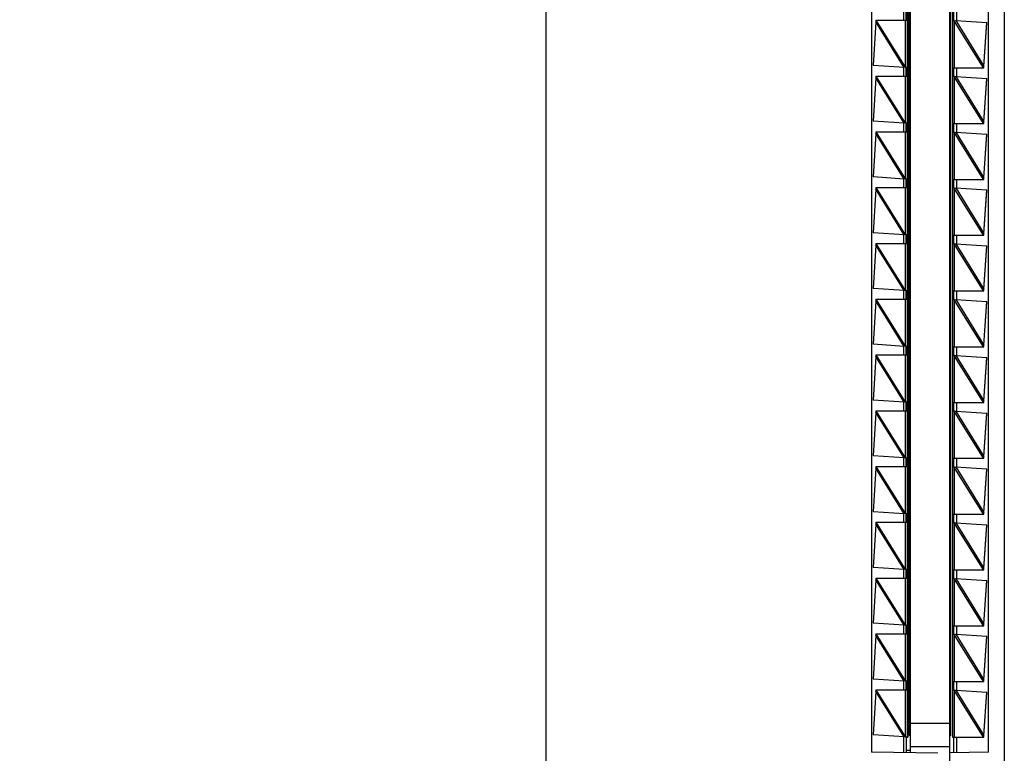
# Model space of a CAD drawing. Header units: inches. Extents: x 0 to 22, y 0 to 17.
# Tile 51 of 57: x 15.5 to 17.1, y 7.5 to 8.7. Entities that reach past the tile are written whole.
import ezdxf

# ---------------------------------------------------------------- set-up
doc = ezdxf.new("R2010")
doc.units = ezdxf.units.IN
doc.header["$LTSCALE"] = 1.21
doc.header["$MEASUREMENT"] = 0
doc.layers.get('0').update_dxf_attribs({"linetype": 'CONTINUOUS'})
doc.layers.add('DIMENSIONS', color=7, linetype='CONTINUOUS')
doc.styles.get("Standard").update_dxf_attribs({"font": 'txt', "width": 0.8})
doc.dimstyles.new('DIMSTYLE_1', dxfattribs={"dimtxt": 0.125, "dimasz": 0.18, "dimexe": 0.18, "dimexo": 0.0625, "dimgap": 0.09, "dimtad": 0, "dimtih": 1, "dimtoh": 1, "dimdec": 3, "dimzin": 4, "dimdsep": 46, "dimtxsty": 'STANDARD', "dimblk": '_FILLED', "dimblk1": '_FILLED', "dimblk2": '_FILLED', "dimcen": 0.09, "dimadec": 0, "dimazin": 0, "dimtp": 0.01, "dimtm": 0.01, "dimtfac": 1, "dimtdec": 3, "dimtofl": 0, "dimtmove": 0, "dimatfit": 3, "dimldrblk": '_FILLED', "dimfxl": 1, "dimtolj": 1, "dimtzin": 4, "dimarcsym": 0})

# ---------------------------------------------------------------- blocks, each defined once
blk = doc.blocks.new('*D0')
at = {"layer": 'DIMENSIONS', "color": 2, "linetype": 'CONTINUOUS'}
blk.add_line((16.3099, 11.6164), (15.925, 11.6164), dxfattribs=at)
at = {"layer": 'DIMENSIONS', "color": 2, "linetype": 'CONTINUOUS', "insert": (15.8625, 11.6789), "char_height": 0.125, "width": 1.425, "attachment_point": 3, "line_spacing_factor": 0.9}
blk.add_mtext('4.822{\\Ftxt.shx;\\W1.000000;\\H0.125000; }[122.48]', dxfattribs=at)
blk = doc.blocks.new('_FILLED')
at = {"color": 0, "linetype": 'BYBLOCK'}
blk.add_solid([(0, 0), (-1, 0.1736), (-1, -0.1736)], dxfattribs=at)
blk = doc.blocks.new('*D2')
at = {"layer": 'DIMENSIONS', "color": 2, "linetype": 'CONTINUOUS'}
blk.add_line((16.4975, 11.804), (16.4975, 12.1759), dxfattribs=at)
at = {"layer": 'DIMENSIONS', "color": 2, "linetype": 'CONTINUOUS', "insert": (16.435, 12.2384), "char_height": 0.125, "width": 1.225, "attachment_point": 1, "rotation": 90, "line_spacing_factor": 0.9}
blk.add_mtext('.502{\\Ftxt.shx;\\W1.000000;\\H0.125000; }[12.75]', dxfattribs=at)

msp = doc.modelspace()

# ---------------------------------------------------------------- linework, layer by layer
at = {"color": 7, "linetype": 'CONTINUOUS'}
for p, q in [((16.3625, 6.7996), (16.3625, 11.6111)), ((17.1425, 11.6111), (17.1425, 6.7996)), ((17.0495, 7.4259), (17.0495, 10.9849)), ((16.9165, 10.9337), (16.9165, 7.477)), ((16.9825, 7.4759), (16.9825, 10.9349)), ((17.1155, 7.477), (17.1155, 10.9337)), ((16.9782, 10.9084), (16.9782, 7.5024)), ((16.9805, 10.9059), (16.9805, 7.5059)), ((17.0515, 7.5049), (17.0515, 10.9049)), ((17.0545, 10.9084), (17.0545, 7.5024)), ((16.9706, 8.7381), (16.9706, 8.7234)), ((16.9755, 8.7243), (16.9755, 8.7375)), ((17.0565, 8.7224), (17.0565, 8.7374)), ((17.0614, 8.7226), (17.0614, 8.7374)), ((16.9237, 8.7205), (16.9193, 8.6465)), ((16.9236, 8.7234), (16.9775, 8.7234)), ((16.9236, 8.7234), (16.9238, 8.7213)), ((16.9244, 8.7234), (16.9237, 8.7205)), ((16.9237, 8.7208), (16.9237, 8.7205)), ((16.9721, 8.643), (16.9237, 8.7205)), ((16.9745, 8.6432), (16.9244, 8.7234)), ((16.9745, 8.6432), (16.9745, 8.7234)), ((16.9755, 8.7234), (16.9755, 8.7243)), ((16.9775, 8.6434), (16.9775, 8.7234)), ((17.0575, 8.7224), (17.0545, 8.7224)), ((17.1071, 8.6424), (17.0574, 8.7225)), ((17.0574, 8.7225), (17.0574, 8.6424)), ((17.0575, 8.7224), (17.0598, 8.7227)), ((17.0598, 8.7227), (17.1126, 8.7193)), ((17.0598, 8.7227), (17.1078, 8.6452)), ((17.1078, 8.6452), (17.1126, 8.7193)), ((17.1078, 8.6448), (17.1126, 8.7187)), ((16.9782, 8.6804), (16.9805, 8.6804)), ((16.9721, 8.643), (16.9193, 8.6465)), ((16.9706, 8.6431), (16.9706, 8.6284)), ((16.9744, 8.6434), (16.9721, 8.643)), ((16.9744, 8.6434), (16.9775, 8.6434)), ((16.9755, 8.6425), (16.9755, 8.6434)), ((16.9755, 8.6293), (16.9755, 8.6425)), ((16.9755, 8.6424), (16.9755, 8.6293)), ((16.9805, 8.6429), (16.9782, 8.6429)), ((17.0545, 8.6424), (17.1079, 8.6424)), ((17.0565, 8.6274), (17.0565, 8.6424)), ((17.0614, 8.6276), (17.0614, 8.6424)), ((17.1071, 8.6424), (17.1078, 8.6452)), ((17.1078, 8.6447), (17.1078, 8.6448)), ((17.1078, 8.6445), (17.1078, 8.6447)), ((17.1079, 8.6424), (17.1078, 8.6445)), ((16.9237, 8.6255), (16.9193, 8.5515)), ((16.9236, 8.6284), (16.9775, 8.6284)), ((16.9236, 8.6284), (16.9238, 8.6263)), ((16.9244, 8.6284), (16.9237, 8.6255)), ((16.9237, 8.6258), (16.9237, 8.6255)), ((16.9721, 8.548), (16.9237, 8.6255)), ((16.9745, 8.5482), (16.9244, 8.6284)), ((16.9745, 8.5482), (16.9745, 8.6284)), ((16.9755, 8.6284), (16.9755, 8.6293)), ((16.9775, 8.5484), (16.9775, 8.6284)), ((17.0575, 8.6274), (17.0545, 8.6274)), ((17.1071, 8.5474), (17.0574, 8.6275)), ((17.0574, 8.6275), (17.0574, 8.5474)), ((17.0575, 8.6274), (17.0598, 8.6277)), ((17.0598, 8.6277), (17.1126, 8.6243)), ((17.0598, 8.6277), (17.1078, 8.5502)), ((17.1078, 8.5502), (17.1126, 8.6243)), ((17.1078, 8.5498), (17.1126, 8.6237)), ((16.9721, 8.548), (16.9193, 8.5515)), ((16.9706, 8.5481), (16.9706, 8.5334)), ((16.9744, 8.5484), (16.9721, 8.548)), ((16.9744, 8.5484), (16.9775, 8.5484)), ((16.9755, 8.5475), (16.9755, 8.5484)), ((16.9755, 8.5343), (16.9755, 8.5475)), ((16.9755, 8.5474), (16.9755, 8.5343)), ((16.9755, 8.5334), (16.9755, 8.5343)), ((16.9805, 8.5494), (16.9782, 8.5494)), ((17.0545, 8.5474), (17.1079, 8.5474)), ((17.0565, 8.5324), (17.0565, 8.5474)), ((17.0614, 8.5326), (17.0614, 8.5474)), ((17.1071, 8.5474), (17.1078, 8.5502)), ((17.1078, 8.5497), (17.1078, 8.5498)), ((17.1078, 8.5495), (17.1078, 8.5497)), ((17.1079, 8.5474), (17.1078, 8.5495)), ((16.9237, 8.5305), (16.9193, 8.4565)), ((16.9236, 8.5334), (16.9775, 8.5334)), ((16.9236, 8.5334), (16.9238, 8.5313)), ((16.9244, 8.5334), (16.9237, 8.5305)), ((16.9237, 8.5308), (16.9237, 8.5305)), ((16.9721, 8.453), (16.9237, 8.5305)), ((16.9745, 8.4532), (16.9244, 8.5334)), ((16.9745, 8.4532), (16.9745, 8.5334)), ((16.9775, 8.4534), (16.9775, 8.5334)), ((17.0575, 8.5324), (17.0545, 8.5324)), ((17.1071, 8.4524), (17.0574, 8.5325)), ((17.0574, 8.5325), (17.0574, 8.4524)), ((17.0575, 8.5324), (17.0598, 8.5327)), ((17.0598, 8.5327), (17.1126, 8.5293)), ((17.0598, 8.5327), (17.1078, 8.4552)), ((17.1078, 8.4552), (17.1126, 8.5293)), ((17.1078, 8.4548), (17.1126, 8.5287)), ((16.9721, 8.453), (16.9193, 8.4565)), ((16.9706, 8.4531), (16.9706, 8.4384)), ((16.9744, 8.4534), (16.9721, 8.453)), ((16.9744, 8.4534), (16.9775, 8.4534)), ((16.9755, 8.4525), (16.9755, 8.4534)), ((16.9755, 8.4393), (16.9755, 8.4525)), ((16.9755, 8.4524), (16.9755, 8.4393)), ((16.9782, 8.4614), (16.9805, 8.4614)), ((17.0545, 8.4524), (17.1079, 8.4524)), ((17.0565, 8.4374), (17.0565, 8.4524)), ((17.0614, 8.4376), (17.0614, 8.4524)), ((17.1071, 8.4524), (17.1078, 8.4552)), ((17.1078, 8.4547), (17.1078, 8.4548)), ((17.1078, 8.4545), (17.1078, 8.4547)), ((17.1079, 8.4524), (17.1078, 8.4545)), ((16.9237, 8.4355), (16.9193, 8.3615)), ((16.9236, 8.4384), (16.9775, 8.4384)), ((16.9236, 8.4384), (16.9238, 8.4363)), ((16.9244, 8.4384), (16.9237, 8.4355)), ((16.9237, 8.4358), (16.9237, 8.4355)), ((16.9721, 8.358), (16.9237, 8.4355)), ((16.9745, 8.3582), (16.9244, 8.4384)), ((16.9745, 8.3582), (16.9745, 8.4384)), ((16.9755, 8.4384), (16.9755, 8.4393)), ((16.9775, 8.3584), (16.9775, 8.4384)), ((17.0575, 8.4374), (17.0545, 8.4374)), ((17.1071, 8.3574), (17.0574, 8.4375)), ((17.0574, 8.4375), (17.0574, 8.3574)), ((17.0575, 8.4374), (17.0598, 8.4377)), ((17.0598, 8.4377), (17.1126, 8.4343)), ((17.0598, 8.4377), (17.1078, 8.3602)), ((17.1078, 8.3602), (17.1126, 8.4343)), ((17.1078, 8.3598), (17.1126, 8.4337)), ((16.9805, 8.3679), (16.9782, 8.3679)), ((16.9721, 8.358), (16.9193, 8.3615)), ((16.9706, 8.3581), (16.9706, 8.3434)), ((16.9744, 8.3584), (16.9721, 8.358)), ((16.9744, 8.3584), (16.9775, 8.3584)), ((16.9755, 8.3575), (16.9755, 8.3584)), ((16.9755, 8.3443), (16.9755, 8.3575)), ((16.9755, 8.3574), (16.9755, 8.3443)), ((17.0545, 8.3574), (17.1079, 8.3574)), ((17.0565, 8.3424), (17.0565, 8.3574)), ((17.0614, 8.3426), (17.0614, 8.3574)), ((17.1071, 8.3574), (17.1078, 8.3602)), ((17.1078, 8.3597), (17.1078, 8.3598)), ((17.1078, 8.3595), (17.1078, 8.3597)), ((17.1079, 8.3574), (17.1078, 8.3595)), ((16.9237, 8.3405), (16.9193, 8.2665)), ((16.9236, 8.3434), (16.9775, 8.3434)), ((16.9236, 8.3434), (16.9238, 8.3413)), ((16.9244, 8.3434), (16.9237, 8.3405)), ((16.9237, 8.3408), (16.9237, 8.3405)), ((16.9721, 8.263), (16.9237, 8.3405)), ((16.9745, 8.2632), (16.9244, 8.3434)), ((16.9745, 8.2632), (16.9745, 8.3434)), ((16.9755, 8.3434), (16.9755, 8.3443)), ((16.9775, 8.2634), (16.9775, 8.3434)), ((17.0575, 8.3424), (17.0545, 8.3424)), ((17.1071, 8.2624), (17.0574, 8.3425)), ((17.0574, 8.3425), (17.0574, 8.2624)), ((17.0575, 8.3424), (17.0598, 8.3427)), ((17.0598, 8.3427), (17.1126, 8.3393)), ((17.0598, 8.3427), (17.1078, 8.2652)), ((17.1078, 8.2652), (17.1126, 8.3393)), ((17.1078, 8.2648), (17.1126, 8.3387)), ((16.9782, 8.3304), (16.9805, 8.3304)), ((16.9721, 8.263), (16.9193, 8.2665)), ((16.9782, 8.2804), (16.9805, 8.2804)), ((16.9706, 8.2631), (16.9706, 8.2484)), ((16.9744, 8.2634), (16.9721, 8.263)), ((16.9744, 8.2634), (16.9775, 8.2634)), ((16.9755, 8.2625), (16.9755, 8.2634)), ((16.9755, 8.2493), (16.9755, 8.2625)), ((16.9755, 8.2624), (16.9755, 8.2493)), ((16.9755, 8.2484), (16.9755, 8.2493)), ((17.0545, 8.2624), (17.1079, 8.2624)), ((17.0565, 8.2474), (17.0565, 8.2624)), ((17.0614, 8.2476), (17.0614, 8.2624)), ((17.1071, 8.2624), (17.1078, 8.2652)), ((17.1078, 8.2647), (17.1078, 8.2648)), ((17.1078, 8.2645), (17.1078, 8.2647)), ((17.1079, 8.2624), (17.1078, 8.2645)), ((16.9237, 8.2455), (16.9193, 8.1715)), ((16.9236, 8.2484), (16.9775, 8.2484)), ((16.9236, 8.2484), (16.9238, 8.2463)), ((16.9244, 8.2484), (16.9237, 8.2455)), ((16.9237, 8.2458), (16.9237, 8.2455)), ((16.9721, 8.168), (16.9237, 8.2455)), ((16.9745, 8.1682), (16.9244, 8.2484)), ((16.9745, 8.1682), (16.9745, 8.2484)), ((16.9775, 8.1684), (16.9775, 8.2484)), ((16.9805, 8.2429), (16.9782, 8.2429)), ((17.0575, 8.2474), (17.0545, 8.2474)), ((17.1071, 8.1674), (17.0574, 8.2475)), ((17.0574, 8.2475), (17.0574, 8.1674)), ((17.0575, 8.2474), (17.0598, 8.2477)), ((17.0598, 8.2477), (17.1126, 8.2443)), ((17.0598, 8.2477), (17.1078, 8.1702)), ((17.1078, 8.1702), (17.1126, 8.2443)), ((17.1078, 8.1698), (17.1126, 8.2437)), ((16.9721, 8.168), (16.9193, 8.1715)), ((16.9706, 8.1681), (16.9706, 8.1534)), ((16.9744, 8.1684), (16.9721, 8.168)), ((16.9744, 8.1684), (16.9775, 8.1684)), ((16.9755, 8.1675), (16.9755, 8.1684)), ((16.9755, 8.1543), (16.9755, 8.1675)), ((16.9755, 8.1674), (16.9755, 8.1543)), ((17.0545, 8.1674), (17.1079, 8.1674)), ((17.0565, 8.1524), (17.0565, 8.1674)), ((17.0614, 8.1526), (17.0614, 8.1674)), ((17.1071, 8.1674), (17.1078, 8.1702)), ((17.1078, 8.1697), (17.1078, 8.1698)), ((17.1078, 8.1695), (17.1078, 8.1697)), ((17.1079, 8.1674), (17.1078, 8.1695)), ((16.9237, 8.1505), (16.9193, 8.0765)), ((16.9236, 8.1534), (16.9775, 8.1534)), ((16.9236, 8.1534), (16.9238, 8.1513)), ((16.9244, 8.1534), (16.9237, 8.1505)), ((16.9237, 8.1508), (16.9237, 8.1505)), ((16.9721, 8.073), (16.9237, 8.1505)), ((16.9745, 8.0732), (16.9244, 8.1534)), ((16.9745, 8.0732), (16.9745, 8.1534)), ((16.9755, 8.1534), (16.9755, 8.1543)), ((16.9775, 8.0734), (16.9775, 8.1534)), ((16.9805, 8.1494), (16.9782, 8.1494)), ((17.0575, 8.1524), (17.0545, 8.1524)), ((17.1071, 8.0724), (17.0574, 8.1525)), ((17.0574, 8.1525), (17.0574, 8.0724)), ((17.0575, 8.1524), (17.0598, 8.1527)), ((17.0598, 8.1527), (17.1126, 8.1493)), ((17.0598, 8.1527), (17.1078, 8.0752)), ((17.1078, 8.0752), (17.1126, 8.1493)), ((17.1078, 8.0748), (17.1126, 8.1487)), ((16.9721, 8.073), (16.9193, 8.0765)), ((16.9706, 8.0731), (16.9706, 8.0584)), ((16.9744, 8.0734), (16.9721, 8.073)), ((16.9744, 8.0734), (16.9775, 8.0734)), ((16.9755, 8.0725), (16.9755, 8.0734)), ((16.9755, 8.0593), (16.9755, 8.0725)), ((16.9755, 8.0724), (16.9755, 8.0593)), ((17.0545, 8.0724), (17.1079, 8.0724)), ((17.0565, 8.0574), (17.0565, 8.0724)), ((17.0614, 8.0576), (17.0614, 8.0724)), ((17.1071, 8.0724), (17.1078, 8.0752)), ((17.1078, 8.0747), (17.1078, 8.0748)), ((17.1078, 8.0745), (17.1078, 8.0747)), ((17.1079, 8.0724), (17.1078, 8.0745)), ((16.9237, 8.0555), (16.9193, 7.9815)), ((16.9236, 8.0584), (16.9775, 8.0584)), ((16.9236, 8.0584), (16.9238, 8.0563)), ((16.9244, 8.0584), (16.9237, 8.0555)), ((16.9237, 8.0558), (16.9237, 8.0555)), ((16.9721, 7.978), (16.9237, 8.0555)), ((16.9745, 7.9782), (16.9244, 8.0584)), ((16.9745, 7.9782), (16.9745, 8.0584)), ((16.9755, 8.0584), (16.9755, 8.0593)), ((16.9775, 7.9784), (16.9775, 8.0584)), ((16.9782, 8.0614), (16.9805, 8.0614)), ((17.0575, 8.0574), (17.0545, 8.0574)), ((17.1071, 7.9774), (17.0574, 8.0575)), ((17.0574, 8.0575), (17.0574, 7.9774)), ((17.0575, 8.0574), (17.0598, 8.0577)), ((17.0598, 8.0577), (17.1126, 8.0543)), ((17.0598, 8.0577), (17.1078, 7.9802)), ((17.1078, 7.9802), (17.1126, 8.0543)), ((17.1078, 7.9798), (17.1126, 8.0537)), ((16.9721, 7.978), (16.9193, 7.9815)), ((16.9706, 7.9781), (16.9706, 7.9634)), ((16.9744, 7.9784), (16.9721, 7.978)), ((16.9744, 7.9784), (16.9775, 7.9784)), ((16.9755, 7.9775), (16.9755, 7.9784)), ((16.9755, 7.9643), (16.9755, 7.9775)), ((16.9755, 7.9774), (16.9755, 7.9643)), ((16.9755, 7.9634), (16.9755, 7.9643)), ((16.9805, 7.9679), (16.9782, 7.9679)), ((17.0545, 7.9774), (17.1079, 7.9774)), ((17.0565, 7.9624), (17.0565, 7.9774)), ((17.0614, 7.9626), (17.0614, 7.9774)), ((17.1071, 7.9774), (17.1078, 7.9802)), ((17.1078, 7.9797), (17.1078, 7.9798)), ((17.1078, 7.9795), (17.1078, 7.9797)), ((17.1079, 7.9774), (17.1078, 7.9795)), ((16.9237, 7.9605), (16.9193, 7.8865)), ((16.9236, 7.9634), (16.9775, 7.9634)), ((16.9236, 7.9634), (16.9238, 7.9613)), ((16.9244, 7.9634), (16.9237, 7.9605)), ((16.9237, 7.9608), (16.9237, 7.9605)), ((16.9721, 7.883), (16.9237, 7.9605)), ((16.9745, 7.8832), (16.9244, 7.9634)), ((16.9745, 7.8832), (16.9745, 7.9634)), ((16.9775, 7.8834), (16.9775, 7.9634)), ((17.0575, 7.9624), (17.0545, 7.9624)), ((17.1071, 7.8824), (17.0574, 7.9625)), ((17.0574, 7.9625), (17.0574, 7.8824)), ((17.0575, 7.9624), (17.0598, 7.9627)), ((17.0598, 7.9627), (17.1126, 7.9593)), ((17.0598, 7.9627), (17.1078, 7.8852)), ((17.1078, 7.8852), (17.1126, 7.9593)), ((17.1078, 7.8848), (17.1126, 7.9587)), ((16.9782, 7.9304), (16.9805, 7.9304)), ((16.9721, 7.883), (16.9193, 7.8865)), ((16.9706, 7.8831), (16.9706, 7.8684)), ((16.9744, 7.8834), (16.9721, 7.883)), ((16.9744, 7.8834), (16.9775, 7.8834)), ((16.9755, 7.8825), (16.9755, 7.8834)), ((16.9755, 7.8693), (16.9755, 7.8825)), ((16.9755, 7.8824), (16.9755, 7.8693)), ((16.9782, 7.8804), (16.9805, 7.8804)), ((17.0545, 7.8824), (17.1079, 7.8824)), ((17.0565, 7.8674), (17.0565, 7.8824)), ((17.0614, 7.8676), (17.0614, 7.8824)), ((17.1071, 7.8824), (17.1078, 7.8852)), ((17.1078, 7.8847), (17.1078, 7.8848)), ((17.1078, 7.8845), (17.1078, 7.8847)), ((17.1079, 7.8824), (17.1078, 7.8845)), ((16.9237, 7.8655), (16.9193, 7.7915)), ((16.9236, 7.8684), (16.9775, 7.8684)), ((16.9236, 7.8684), (16.9238, 7.8663)), ((16.9244, 7.8684), (16.9237, 7.8655)), ((16.9237, 7.8658), (16.9237, 7.8655)), ((16.9721, 7.788), (16.9237, 7.8655)), ((16.9745, 7.7882), (16.9244, 7.8684)), ((16.9745, 7.7882), (16.9745, 7.8684)), ((16.9755, 7.8684), (16.9755, 7.8693)), ((16.9775, 7.7884), (16.9775, 7.8684)), ((17.0575, 7.8674), (17.0545, 7.8674)), ((17.1071, 7.7874), (17.0574, 7.8675)), ((17.0574, 7.8675), (17.0574, 7.7874)), ((17.0575, 7.8674), (17.0598, 7.8677)), ((17.0598, 7.8677), (17.1126, 7.8643)), ((17.0598, 7.8677), (17.1078, 7.7902)), ((17.1078, 7.7902), (17.1126, 7.8643)), ((17.1078, 7.7898), (17.1126, 7.8637)), ((16.9805, 7.8429), (16.9782, 7.8429)), ((16.9721, 7.788), (16.9193, 7.7915)), ((16.9706, 7.7881), (16.9706, 7.7734)), ((16.9744, 7.7884), (16.9721, 7.788)), ((16.9744, 7.7884), (16.9775, 7.7884)), ((16.9755, 7.7875), (16.9755, 7.7884)), ((16.9755, 7.7743), (16.9755, 7.7875)), ((16.9755, 7.7874), (16.9755, 7.7743)), ((17.0545, 7.7874), (17.1079, 7.7874)), ((17.0565, 7.7724), (17.0565, 7.7874)), ((17.0614, 7.7726), (17.0614, 7.7874)), ((17.1071, 7.7874), (17.1078, 7.7902)), ((17.1078, 7.7897), (17.1078, 7.7898)), ((17.1078, 7.7895), (17.1078, 7.7897)), ((17.1079, 7.7874), (17.1078, 7.7895)), ((16.9237, 7.7705), (16.9193, 7.6965)), ((16.9236, 7.7734), (16.9775, 7.7734)), ((16.9236, 7.7734), (16.9238, 7.7713)), ((16.9244, 7.7734), (16.9237, 7.7705)), ((16.9237, 7.7708), (16.9237, 7.7705)), ((16.9721, 7.693), (16.9237, 7.7705)), ((16.9745, 7.6932), (16.9244, 7.7734)), ((16.9745, 7.6932), (16.9745, 7.7734)), ((16.9755, 7.7734), (16.9755, 7.7743)), ((16.9775, 7.6934), (16.9775, 7.7734)), ((17.0575, 7.7724), (17.0545, 7.7724)), ((17.1071, 7.6924), (17.0574, 7.7725)), ((17.0574, 7.7725), (17.0574, 7.6924)), ((17.0575, 7.7724), (17.0598, 7.7727)), ((17.0598, 7.7727), (17.1126, 7.7693)), ((17.0598, 7.7727), (17.1078, 7.6952)), ((17.1078, 7.6952), (17.1126, 7.7693)), ((17.1078, 7.6948), (17.1126, 7.7687)), ((16.9805, 7.7494), (16.9782, 7.7494)), ((16.9721, 7.693), (16.9193, 7.6965)), ((16.9706, 7.6931), (16.9706, 7.6784)), ((16.9744, 7.6934), (16.9721, 7.693)), ((16.9744, 7.6934), (16.9775, 7.6934)), ((16.9755, 7.6925), (16.9755, 7.6934)), ((16.9755, 7.6793), (16.9755, 7.6925)), ((16.9755, 7.6924), (16.9755, 7.6793)), ((16.9755, 7.6784), (16.9755, 7.6793)), ((17.0545, 7.6924), (17.1079, 7.6924)), ((17.0565, 7.6774), (17.0565, 7.6924)), ((17.0614, 7.6776), (17.0614, 7.6924)), ((17.1071, 7.6924), (17.1078, 7.6952)), ((17.1078, 7.6947), (17.1078, 7.6948)), ((17.1078, 7.6945), (17.1078, 7.6947)), ((17.1079, 7.6924), (17.1078, 7.6945)), ((16.9237, 7.6755), (16.9193, 7.6015)), ((16.9236, 7.6784), (16.9775, 7.6784)), ((16.9236, 7.6784), (16.9238, 7.6763)), ((16.9244, 7.6784), (16.9237, 7.6755)), ((16.9237, 7.6758), (16.9237, 7.6755)), ((16.9721, 7.598), (16.9237, 7.6755)), ((16.9745, 7.5982), (16.9244, 7.6784)), ((16.9745, 7.5982), (16.9745, 7.6784)), ((16.9775, 7.5984), (16.9775, 7.6784)), ((17.0575, 7.6774), (17.0545, 7.6774)), ((17.1071, 7.5974), (17.0574, 7.6775)), ((17.0574, 7.6775), (17.0574, 7.5974)), ((17.0575, 7.6774), (17.0598, 7.6777)), ((17.0598, 7.6777), (17.1126, 7.6743)), ((17.0598, 7.6777), (17.1078, 7.6002)), ((17.1078, 7.6002), (17.1126, 7.6743)), ((17.1078, 7.5998), (17.1126, 7.6737)), ((16.9782, 7.6614), (16.9805, 7.6614)), ((16.9721, 7.598), (16.9193, 7.6015)), ((16.9706, 7.5981), (16.9706, 7.5834)), ((16.9744, 7.5984), (16.9721, 7.598)), ((16.9744, 7.5984), (16.9775, 7.5984)), ((16.9755, 7.5975), (16.9755, 7.5984)), ((16.9755, 7.5843), (16.9755, 7.5975)), ((16.9755, 7.5974), (16.9755, 7.5843)), ((17.0545, 7.5974), (17.1079, 7.5974)), ((17.0565, 7.5824), (17.0565, 7.5974)), ((17.0614, 7.5826), (17.0614, 7.5974)), ((17.1071, 7.5974), (17.1078, 7.6002)), ((17.1078, 7.5997), (17.1078, 7.5998)), ((17.1078, 7.5995), (17.1078, 7.5997)), ((17.1079, 7.5974), (17.1078, 7.5995)), ((16.9237, 7.5805), (16.9193, 7.5065)), ((16.9236, 7.5834), (16.9775, 7.5834)), ((16.9236, 7.5834), (16.9238, 7.5813)), ((16.9244, 7.5834), (16.9237, 7.5805)), ((16.9237, 7.5808), (16.9237, 7.5805)), ((16.9721, 7.503), (16.9237, 7.5805)), ((16.9745, 7.5032), (16.9244, 7.5834)), ((16.9745, 7.5032), (16.9745, 7.5834)), ((16.9755, 7.5834), (16.9755, 7.5843)), ((16.9775, 7.5034), (16.9775, 7.5834)), ((17.0575, 7.5824), (17.0545, 7.5824)), ((17.1071, 7.5024), (17.0574, 7.5825)), ((17.0574, 7.5825), (17.0574, 7.5024)), ((17.0575, 7.5824), (17.0598, 7.5827)), ((17.0598, 7.5827), (17.1126, 7.5793)), ((17.0598, 7.5827), (17.1078, 7.5052)), ((17.1078, 7.5052), (17.1126, 7.5793)), ((17.1078, 7.5048), (17.1126, 7.5787)), ((16.9805, 7.5679), (16.9782, 7.5679)), ((16.9782, 7.5304), (16.9805, 7.5304)), ((17.0495, 7.5259), (16.9825, 7.5259)), ((16.9721, 7.503), (16.9193, 7.5065)), ((16.9706, 7.5031), (16.9706, 7.4761)), ((16.9744, 7.5034), (16.9721, 7.503)), ((16.9744, 7.5034), (16.9775, 7.5034)), ((16.9755, 7.5025), (16.9755, 7.5034)), ((16.9755, 7.5024), (16.9782, 7.5024)), ((16.9755, 7.5024), (16.9755, 7.476)), ((16.9775, 7.5024), (16.9775, 7.5034)), ((16.9805, 7.5059), (16.9825, 7.5059)), ((17.0515, 7.5049), (17.0495, 7.5049)), ((17.0545, 7.5024), (17.1079, 7.5024)), ((17.0565, 7.476), (17.0565, 7.5024)), ((17.0614, 7.4761), (17.0614, 7.5024)), ((17.1071, 7.5024), (17.1078, 7.5052)), ((17.1078, 7.5047), (17.1078, 7.5048)), ((17.1078, 7.5045), (17.1078, 7.5047)), ((17.1079, 7.5024), (17.1078, 7.5045)), ((16.9755, 7.4804), (16.9825, 7.4804)), ((17.0495, 7.4859), (16.9825, 7.4859)), ((17.0296, 7.4751), (16.9165, 7.477)), ((17.1155, 7.477), (17.0495, 7.4759))]:
    msp.add_line(p, q, dxfattribs=at)
for points in [[(16.9238, 8.7213), (16.9238, 8.7211), (16.9237, 8.7208)], [(16.9238, 8.6263), (16.9238, 8.6261), (16.9237, 8.6258)], [(16.9238, 8.5313), (16.9238, 8.5311), (16.9237, 8.5308)], [(16.9238, 8.4363), (16.9238, 8.4361), (16.9237, 8.4358)], [(16.9238, 8.3413), (16.9238, 8.3411), (16.9237, 8.3408)], [(16.9238, 8.2463), (16.9238, 8.2461), (16.9237, 8.2458)], [(16.9238, 8.1513), (16.9238, 8.1511), (16.9237, 8.1508)], [(16.9238, 8.0563), (16.9238, 8.0561), (16.9237, 8.0558)], [(16.9238, 7.9613), (16.9238, 7.9611), (16.9237, 7.9608)], [(16.9238, 7.8663), (16.9238, 7.8661), (16.9237, 7.8658)], [(16.9238, 7.7713), (16.9238, 7.7711), (16.9237, 7.7708)], [(16.9238, 7.6763), (16.9238, 7.6761), (16.9237, 7.6758)], [(16.9238, 7.5813), (16.9238, 7.5811), (16.9237, 7.5808)]]:
    msp.add_lwpolyline(points, dxfattribs=at)
for points, knots in [([(16.9775, 8.7234), (16.9775, 8.7234), (16.9775, 8.7234), (16.9775, 8.7234), (16.9775, 8.7234), (16.9775, 8.7234), (16.9775, 8.7234), (16.9775, 8.7234), (16.9775, 8.7235), (16.9775, 8.7235), (16.9775, 8.7236), (16.9775, 8.7237), (16.9775, 8.7238), (16.9775, 8.724), (16.9775, 8.7241), (16.9775, 8.7243), (16.9775, 8.7244), (16.9775, 8.7247), (16.9775, 8.7251), (16.9775, 8.7256), (16.9776, 8.7261), (16.9776, 8.7267), (16.9776, 8.7274), (16.9776, 8.728), (16.9776, 8.7287), (16.9776, 8.7297), (16.9776, 8.7309), (16.9776, 8.7321), (16.9776, 8.733), (16.9776, 8.7337), (16.9776, 8.7344), (16.9776, 8.735), (16.9776, 8.7356), (16.9775, 8.7362), (16.9775, 8.7367), (16.9775, 8.737), (16.9775, 8.7373), (16.9775, 8.7375), (16.9775, 8.7376), (16.9775, 8.7378), (16.9775, 8.7379), (16.9775, 8.738), (16.9775, 8.7381), (16.9775, 8.7382), (16.9775, 8.7383), (16.9775, 8.7383), (16.9775, 8.7384), (16.9775, 8.7384), (16.9775, 8.7384), (16.9775, 8.7384), (16.9775, 8.7384), (16.9775, 8.7384), (16.9775, 8.7384)], [0, 0, 0, 0, 0.000262, 0.000478, 0.000762, 0.001117, 0.001544, 0.002618, 0.005649, 0.009863, 0.015252, 0.021806, 0.029509, 0.038344, 0.04829, 0.059322, 0.071416, 0.084541, 0.113757, 0.146691, 0.183026, 0.222412, 0.26447, 0.308796, 0.354963, 0.402526, 0.5, 0.597474, 0.645037, 0.691204, 0.73553, 0.777588, 0.816974, 0.853309, 0.886243, 0.915459, 0.928584, 0.940678, 0.95171, 0.961656, 0.970491, 0.978194, 0.984748, 0.990137, 0.994351, 0.997382, 0.998456, 0.998883, 0.999238, 0.999522, 0.999738, 1, 1, 1, 1]), ([(16.9775, 8.6284), (16.9775, 8.6284), (16.9775, 8.6284), (16.9775, 8.6284), (16.9775, 8.6284), (16.9775, 8.6284), (16.9775, 8.6284), (16.9775, 8.6284), (16.9775, 8.6285), (16.9775, 8.6285), (16.9775, 8.6286), (16.9775, 8.6287), (16.9775, 8.6288), (16.9775, 8.629), (16.9775, 8.6291), (16.9775, 8.6293), (16.9775, 8.6294), (16.9775, 8.6297), (16.9775, 8.6301), (16.9775, 8.6306), (16.9776, 8.6311), (16.9776, 8.6317), (16.9776, 8.6324), (16.9776, 8.633), (16.9776, 8.6337), (16.9776, 8.6347), (16.9776, 8.6359), (16.9776, 8.6371), (16.9776, 8.638), (16.9776, 8.6387), (16.9776, 8.6394), (16.9776, 8.64), (16.9776, 8.6406), (16.9775, 8.6412), (16.9775, 8.6417), (16.9775, 8.642), (16.9775, 8.6423), (16.9775, 8.6425), (16.9775, 8.6426), (16.9775, 8.6428), (16.9775, 8.6429), (16.9775, 8.643), (16.9775, 8.6431), (16.9775, 8.6432), (16.9775, 8.6433), (16.9775, 8.6433), (16.9775, 8.6434), (16.9775, 8.6434), (16.9775, 8.6434), (16.9775, 8.6434), (16.9775, 8.6434), (16.9775, 8.6434), (16.9775, 8.6434)], [0, 0, 0, 0, 0.000262, 0.000478, 0.000762, 0.001117, 0.001544, 0.002618, 0.005649, 0.009863, 0.015252, 0.021806, 0.029509, 0.038344, 0.04829, 0.059322, 0.071416, 0.084541, 0.113757, 0.146691, 0.183026, 0.222412, 0.26447, 0.308796, 0.354963, 0.402526, 0.5, 0.597474, 0.645037, 0.691204, 0.73553, 0.777588, 0.816974, 0.853309, 0.886243, 0.915459, 0.928584, 0.940678, 0.95171, 0.961656, 0.970491, 0.978194, 0.984748, 0.990137, 0.994351, 0.997382, 0.998456, 0.998883, 0.999238, 0.999522, 0.999738, 1, 1, 1, 1]), ([(16.9775, 8.5334), (16.9775, 8.5334), (16.9775, 8.5334), (16.9775, 8.5334), (16.9775, 8.5334), (16.9775, 8.5334), (16.9775, 8.5334), (16.9775, 8.5334), (16.9775, 8.5335), (16.9775, 8.5335), (16.9775, 8.5336), (16.9775, 8.5337), (16.9775, 8.5338), (16.9775, 8.534), (16.9775, 8.5341), (16.9775, 8.5343), (16.9775, 8.5344), (16.9775, 8.5347), (16.9775, 8.5351), (16.9775, 8.5356), (16.9776, 8.5361), (16.9776, 8.5367), (16.9776, 8.5374), (16.9776, 8.538), (16.9776, 8.5387), (16.9776, 8.5397), (16.9776, 8.5409), (16.9776, 8.5421), (16.9776, 8.543), (16.9776, 8.5437), (16.9776, 8.5444), (16.9776, 8.545), (16.9776, 8.5456), (16.9775, 8.5462), (16.9775, 8.5467), (16.9775, 8.547), (16.9775, 8.5473), (16.9775, 8.5475), (16.9775, 8.5476), (16.9775, 8.5478), (16.9775, 8.5479), (16.9775, 8.548), (16.9775, 8.5481), (16.9775, 8.5482), (16.9775, 8.5483), (16.9775, 8.5483), (16.9775, 8.5484), (16.9775, 8.5484), (16.9775, 8.5484), (16.9775, 8.5484), (16.9775, 8.5484), (16.9775, 8.5484), (16.9775, 8.5484)], [0, 0, 0, 0, 0.000262, 0.000478, 0.000762, 0.001117, 0.001544, 0.002618, 0.005649, 0.009863, 0.015252, 0.021806, 0.029509, 0.038344, 0.04829, 0.059322, 0.071416, 0.084541, 0.113757, 0.146691, 0.183026, 0.222412, 0.26447, 0.308796, 0.354963, 0.402526, 0.5, 0.597474, 0.645037, 0.691204, 0.73553, 0.777588, 0.816974, 0.853309, 0.886243, 0.915459, 0.928584, 0.940678, 0.95171, 0.961656, 0.970491, 0.978194, 0.984748, 0.990137, 0.994351, 0.997382, 0.998456, 0.998883, 0.999238, 0.999522, 0.999738, 1, 1, 1, 1]), ([(16.9775, 8.4384), (16.9775, 8.4384), (16.9775, 8.4384), (16.9775, 8.4384), (16.9775, 8.4384), (16.9775, 8.4384), (16.9775, 8.4384), (16.9775, 8.4384), (16.9775, 8.4385), (16.9775, 8.4385), (16.9775, 8.4386), (16.9775, 8.4387), (16.9775, 8.4388), (16.9775, 8.439), (16.9775, 8.4391), (16.9775, 8.4393), (16.9775, 8.4394), (16.9775, 8.4397), (16.9775, 8.4401), (16.9775, 8.4406), (16.9776, 8.4411), (16.9776, 8.4417), (16.9776, 8.4424), (16.9776, 8.443), (16.9776, 8.4437), (16.9776, 8.4447), (16.9776, 8.4459), (16.9776, 8.4471), (16.9776, 8.448), (16.9776, 8.4487), (16.9776, 8.4494), (16.9776, 8.45), (16.9776, 8.4506), (16.9775, 8.4512), (16.9775, 8.4517), (16.9775, 8.452), (16.9775, 8.4523), (16.9775, 8.4525), (16.9775, 8.4526), (16.9775, 8.4528), (16.9775, 8.4529), (16.9775, 8.453), (16.9775, 8.4531), (16.9775, 8.4532), (16.9775, 8.4533), (16.9775, 8.4533), (16.9775, 8.4534), (16.9775, 8.4534), (16.9775, 8.4534), (16.9775, 8.4534), (16.9775, 8.4534), (16.9775, 8.4534), (16.9775, 8.4534)], [0, 0, 0, 0, 0.000262, 0.000478, 0.000762, 0.001117, 0.001544, 0.002618, 0.005649, 0.009863, 0.015252, 0.021806, 0.029509, 0.038344, 0.04829, 0.059322, 0.071416, 0.084541, 0.113757, 0.146691, 0.183026, 0.222412, 0.26447, 0.308796, 0.354963, 0.402526, 0.5, 0.597474, 0.645037, 0.691204, 0.73553, 0.777588, 0.816974, 0.853309, 0.886243, 0.915459, 0.928584, 0.940678, 0.95171, 0.961656, 0.970491, 0.978194, 0.984748, 0.990137, 0.994351, 0.997382, 0.998456, 0.998883, 0.999238, 0.999522, 0.999738, 1, 1, 1, 1]), ([(16.9775, 8.3434), (16.9775, 8.3434), (16.9775, 8.3434), (16.9775, 8.3434), (16.9775, 8.3434), (16.9775, 8.3434), (16.9775, 8.3434), (16.9775, 8.3434), (16.9775, 8.3435), (16.9775, 8.3435), (16.9775, 8.3436), (16.9775, 8.3437), (16.9775, 8.3438), (16.9775, 8.344), (16.9775, 8.3441), (16.9775, 8.3443), (16.9775, 8.3444), (16.9775, 8.3447), (16.9775, 8.3451), (16.9775, 8.3456), (16.9776, 8.3461), (16.9776, 8.3467), (16.9776, 8.3474), (16.9776, 8.348), (16.9776, 8.3487), (16.9776, 8.3497), (16.9776, 8.3509), (16.9776, 8.3521), (16.9776, 8.353), (16.9776, 8.3537), (16.9776, 8.3544), (16.9776, 8.355), (16.9776, 8.3556), (16.9775, 8.3562), (16.9775, 8.3567), (16.9775, 8.357), (16.9775, 8.3573), (16.9775, 8.3575), (16.9775, 8.3576), (16.9775, 8.3578), (16.9775, 8.3579), (16.9775, 8.358), (16.9775, 8.3581), (16.9775, 8.3582), (16.9775, 8.3583), (16.9775, 8.3583), (16.9775, 8.3584), (16.9775, 8.3584), (16.9775, 8.3584), (16.9775, 8.3584), (16.9775, 8.3584), (16.9775, 8.3584), (16.9775, 8.3584)], [0, 0, 0, 0, 0.000262, 0.000478, 0.000762, 0.001117, 0.001544, 0.002618, 0.005649, 0.009863, 0.015252, 0.021806, 0.029509, 0.038344, 0.04829, 0.059322, 0.071416, 0.084541, 0.113757, 0.146691, 0.183026, 0.222412, 0.26447, 0.308796, 0.354963, 0.402526, 0.5, 0.597474, 0.645037, 0.691204, 0.73553, 0.777588, 0.816974, 0.853309, 0.886243, 0.915459, 0.928584, 0.940678, 0.95171, 0.961656, 0.970491, 0.978194, 0.984748, 0.990137, 0.994351, 0.997382, 0.998456, 0.998883, 0.999238, 0.999522, 0.999738, 1, 1, 1, 1]), ([(16.9775, 8.2484), (16.9775, 8.2484), (16.9775, 8.2484), (16.9775, 8.2484), (16.9775, 8.2484), (16.9775, 8.2484), (16.9775, 8.2484), (16.9775, 8.2484), (16.9775, 8.2485), (16.9775, 8.2485), (16.9775, 8.2486), (16.9775, 8.2487), (16.9775, 8.2488), (16.9775, 8.249), (16.9775, 8.2491), (16.9775, 8.2493), (16.9775, 8.2494), (16.9775, 8.2497), (16.9775, 8.2501), (16.9775, 8.2506), (16.9776, 8.2511), (16.9776, 8.2517), (16.9776, 8.2524), (16.9776, 8.253), (16.9776, 8.2537), (16.9776, 8.2547), (16.9776, 8.2559), (16.9776, 8.2571), (16.9776, 8.258), (16.9776, 8.2587), (16.9776, 8.2594), (16.9776, 8.26), (16.9776, 8.2606), (16.9775, 8.2612), (16.9775, 8.2617), (16.9775, 8.262), (16.9775, 8.2623), (16.9775, 8.2625), (16.9775, 8.2626), (16.9775, 8.2628), (16.9775, 8.2629), (16.9775, 8.263), (16.9775, 8.2631), (16.9775, 8.2632), (16.9775, 8.2633), (16.9775, 8.2633), (16.9775, 8.2634), (16.9775, 8.2634), (16.9775, 8.2634), (16.9775, 8.2634), (16.9775, 8.2634), (16.9775, 8.2634), (16.9775, 8.2634)], [0, 0, 0, 0, 0.000262, 0.000478, 0.000762, 0.001117, 0.001544, 0.002618, 0.005649, 0.009863, 0.015252, 0.021806, 0.029509, 0.038344, 0.04829, 0.059322, 0.071416, 0.084541, 0.113757, 0.146691, 0.183026, 0.222412, 0.26447, 0.308796, 0.354963, 0.402526, 0.5, 0.597474, 0.645037, 0.691204, 0.73553, 0.777588, 0.816974, 0.853309, 0.886243, 0.915459, 0.928584, 0.940678, 0.95171, 0.961656, 0.970491, 0.978194, 0.984748, 0.990137, 0.994351, 0.997382, 0.998456, 0.998883, 0.999238, 0.999522, 0.999738, 1, 1, 1, 1]), ([(16.9775, 8.1534), (16.9775, 8.1534), (16.9775, 8.1534), (16.9775, 8.1534), (16.9775, 8.1534), (16.9775, 8.1534), (16.9775, 8.1534), (16.9775, 8.1534), (16.9775, 8.1535), (16.9775, 8.1535), (16.9775, 8.1536), (16.9775, 8.1537), (16.9775, 8.1538), (16.9775, 8.154), (16.9775, 8.1541), (16.9775, 8.1543), (16.9775, 8.1544), (16.9775, 8.1547), (16.9775, 8.1551), (16.9775, 8.1556), (16.9776, 8.1561), (16.9776, 8.1567), (16.9776, 8.1574), (16.9776, 8.158), (16.9776, 8.1587), (16.9776, 8.1597), (16.9776, 8.1609), (16.9776, 8.1621), (16.9776, 8.163), (16.9776, 8.1637), (16.9776, 8.1644), (16.9776, 8.165), (16.9776, 8.1656), (16.9775, 8.1662), (16.9775, 8.1667), (16.9775, 8.167), (16.9775, 8.1673), (16.9775, 8.1675), (16.9775, 8.1676), (16.9775, 8.1678), (16.9775, 8.1679), (16.9775, 8.168), (16.9775, 8.1681), (16.9775, 8.1682), (16.9775, 8.1683), (16.9775, 8.1683), (16.9775, 8.1684), (16.9775, 8.1684), (16.9775, 8.1684), (16.9775, 8.1684), (16.9775, 8.1684), (16.9775, 8.1684), (16.9775, 8.1684)], [0, 0, 0, 0, 0.000262, 0.000478, 0.000762, 0.001117, 0.001544, 0.002618, 0.005649, 0.009863, 0.015252, 0.021806, 0.029509, 0.038344, 0.04829, 0.059322, 0.071416, 0.084541, 0.113757, 0.146691, 0.183026, 0.222412, 0.26447, 0.308796, 0.354963, 0.402526, 0.5, 0.597474, 0.645037, 0.691204, 0.73553, 0.777588, 0.816974, 0.853309, 0.886243, 0.915459, 0.928584, 0.940678, 0.95171, 0.961656, 0.970491, 0.978194, 0.984748, 0.990137, 0.994351, 0.997382, 0.998456, 0.998883, 0.999238, 0.999522, 0.999738, 1, 1, 1, 1]), ([(16.9775, 8.0584), (16.9775, 8.0584), (16.9775, 8.0584), (16.9775, 8.0584), (16.9775, 8.0584), (16.9775, 8.0584), (16.9775, 8.0584), (16.9775, 8.0584), (16.9775, 8.0585), (16.9775, 8.0585), (16.9775, 8.0586), (16.9775, 8.0587), (16.9775, 8.0588), (16.9775, 8.059), (16.9775, 8.0591), (16.9775, 8.0593), (16.9775, 8.0594), (16.9775, 8.0597), (16.9775, 8.0601), (16.9775, 8.0606), (16.9776, 8.0611), (16.9776, 8.0617), (16.9776, 8.0624), (16.9776, 8.063), (16.9776, 8.0637), (16.9776, 8.0647), (16.9776, 8.0659), (16.9776, 8.0671), (16.9776, 8.068), (16.9776, 8.0687), (16.9776, 8.0694), (16.9776, 8.07), (16.9776, 8.0706), (16.9775, 8.0712), (16.9775, 8.0717), (16.9775, 8.072), (16.9775, 8.0723), (16.9775, 8.0725), (16.9775, 8.0726), (16.9775, 8.0728), (16.9775, 8.0729), (16.9775, 8.073), (16.9775, 8.0731), (16.9775, 8.0732), (16.9775, 8.0733), (16.9775, 8.0733), (16.9775, 8.0734), (16.9775, 8.0734), (16.9775, 8.0734), (16.9775, 8.0734), (16.9775, 8.0734), (16.9775, 8.0734), (16.9775, 8.0734)], [0, 0, 0, 0, 0.000262, 0.000478, 0.000762, 0.001117, 0.001544, 0.002618, 0.005649, 0.009863, 0.015252, 0.021806, 0.029509, 0.038344, 0.04829, 0.059322, 0.071416, 0.084541, 0.113757, 0.146691, 0.183026, 0.222412, 0.26447, 0.308796, 0.354963, 0.402526, 0.5, 0.597474, 0.645037, 0.691204, 0.73553, 0.777588, 0.816974, 0.853309, 0.886243, 0.915459, 0.928584, 0.940678, 0.95171, 0.961656, 0.970491, 0.978194, 0.984748, 0.990137, 0.994351, 0.997382, 0.998456, 0.998883, 0.999238, 0.999522, 0.999738, 1, 1, 1, 1]), ([(16.9775, 7.9634), (16.9775, 7.9634), (16.9775, 7.9634), (16.9775, 7.9634), (16.9775, 7.9634), (16.9775, 7.9634), (16.9775, 7.9634), (16.9775, 7.9634), (16.9775, 7.9635), (16.9775, 7.9635), (16.9775, 7.9636), (16.9775, 7.9637), (16.9775, 7.9638), (16.9775, 7.964), (16.9775, 7.9641), (16.9775, 7.9643), (16.9775, 7.9644), (16.9775, 7.9647), (16.9775, 7.9651), (16.9775, 7.9656), (16.9776, 7.9661), (16.9776, 7.9667), (16.9776, 7.9674), (16.9776, 7.968), (16.9776, 7.9687), (16.9776, 7.9697), (16.9776, 7.9709), (16.9776, 7.9721), (16.9776, 7.973), (16.9776, 7.9737), (16.9776, 7.9744), (16.9776, 7.975), (16.9776, 7.9756), (16.9775, 7.9762), (16.9775, 7.9767), (16.9775, 7.977), (16.9775, 7.9773), (16.9775, 7.9775), (16.9775, 7.9776), (16.9775, 7.9778), (16.9775, 7.9779), (16.9775, 7.978), (16.9775, 7.9781), (16.9775, 7.9782), (16.9775, 7.9783), (16.9775, 7.9783), (16.9775, 7.9784), (16.9775, 7.9784), (16.9775, 7.9784), (16.9775, 7.9784), (16.9775, 7.9784), (16.9775, 7.9784), (16.9775, 7.9784)], [0, 0, 0, 0, 0.000262, 0.000478, 0.000762, 0.001117, 0.001544, 0.002618, 0.005649, 0.009863, 0.015252, 0.021806, 0.029509, 0.038344, 0.04829, 0.059322, 0.071416, 0.084541, 0.113757, 0.146691, 0.183026, 0.222412, 0.26447, 0.308796, 0.354963, 0.402526, 0.5, 0.597474, 0.645037, 0.691204, 0.73553, 0.777588, 0.816974, 0.853309, 0.886243, 0.915459, 0.928584, 0.940678, 0.95171, 0.961656, 0.970491, 0.978194, 0.984748, 0.990137, 0.994351, 0.997382, 0.998456, 0.998883, 0.999238, 0.999522, 0.999738, 1, 1, 1, 1]), ([(16.9775, 7.8684), (16.9775, 7.8684), (16.9775, 7.8684), (16.9775, 7.8684), (16.9775, 7.8684), (16.9775, 7.8684), (16.9775, 7.8684), (16.9775, 7.8684), (16.9775, 7.8685), (16.9775, 7.8685), (16.9775, 7.8686), (16.9775, 7.8687), (16.9775, 7.8688), (16.9775, 7.869), (16.9775, 7.8691), (16.9775, 7.8693), (16.9775, 7.8694), (16.9775, 7.8697), (16.9775, 7.8701), (16.9775, 7.8706), (16.9776, 7.8711), (16.9776, 7.8717), (16.9776, 7.8724), (16.9776, 7.873), (16.9776, 7.8737), (16.9776, 7.8747), (16.9776, 7.8759), (16.9776, 7.8771), (16.9776, 7.878), (16.9776, 7.8787), (16.9776, 7.8794), (16.9776, 7.88), (16.9776, 7.8806), (16.9775, 7.8812), (16.9775, 7.8817), (16.9775, 7.882), (16.9775, 7.8823), (16.9775, 7.8825), (16.9775, 7.8826), (16.9775, 7.8828), (16.9775, 7.8829), (16.9775, 7.883), (16.9775, 7.8831), (16.9775, 7.8832), (16.9775, 7.8833), (16.9775, 7.8833), (16.9775, 7.8834), (16.9775, 7.8834), (16.9775, 7.8834), (16.9775, 7.8834), (16.9775, 7.8834), (16.9775, 7.8834), (16.9775, 7.8834)], [0, 0, 0, 0, 0.000262, 0.000478, 0.000762, 0.001117, 0.001544, 0.002618, 0.005649, 0.009863, 0.015252, 0.021806, 0.029509, 0.038344, 0.04829, 0.059322, 0.071416, 0.084541, 0.113757, 0.146691, 0.183026, 0.222412, 0.26447, 0.308796, 0.354963, 0.402526, 0.5, 0.597474, 0.645037, 0.691204, 0.73553, 0.777588, 0.816974, 0.853309, 0.886243, 0.915459, 0.928584, 0.940678, 0.95171, 0.961656, 0.970491, 0.978194, 0.984748, 0.990137, 0.994351, 0.997382, 0.998456, 0.998883, 0.999238, 0.999522, 0.999738, 1, 1, 1, 1]), ([(16.9775, 7.7734), (16.9775, 7.7734), (16.9775, 7.7734), (16.9775, 7.7734), (16.9775, 7.7734), (16.9775, 7.7734), (16.9775, 7.7734), (16.9775, 7.7734), (16.9775, 7.7735), (16.9775, 7.7735), (16.9775, 7.7736), (16.9775, 7.7737), (16.9775, 7.7738), (16.9775, 7.774), (16.9775, 7.7741), (16.9775, 7.7743), (16.9775, 7.7744), (16.9775, 7.7747), (16.9775, 7.7751), (16.9775, 7.7756), (16.9776, 7.7761), (16.9776, 7.7767), (16.9776, 7.7774), (16.9776, 7.778), (16.9776, 7.7787), (16.9776, 7.7797), (16.9776, 7.7809), (16.9776, 7.7821), (16.9776, 7.783), (16.9776, 7.7837), (16.9776, 7.7844), (16.9776, 7.785), (16.9776, 7.7856), (16.9775, 7.7862), (16.9775, 7.7867), (16.9775, 7.787), (16.9775, 7.7873), (16.9775, 7.7875), (16.9775, 7.7876), (16.9775, 7.7878), (16.9775, 7.7879), (16.9775, 7.788), (16.9775, 7.7881), (16.9775, 7.7882), (16.9775, 7.7883), (16.9775, 7.7883), (16.9775, 7.7884), (16.9775, 7.7884), (16.9775, 7.7884), (16.9775, 7.7884), (16.9775, 7.7884), (16.9775, 7.7884), (16.9775, 7.7884)], [0, 0, 0, 0, 0.000262, 0.000478, 0.000762, 0.001117, 0.001544, 0.002618, 0.005649, 0.009863, 0.015252, 0.021806, 0.029509, 0.038344, 0.04829, 0.059322, 0.071416, 0.084541, 0.113757, 0.146691, 0.183026, 0.222412, 0.26447, 0.308796, 0.354963, 0.402526, 0.5, 0.597474, 0.645037, 0.691204, 0.73553, 0.777588, 0.816974, 0.853309, 0.886243, 0.915459, 0.928584, 0.940678, 0.95171, 0.961656, 0.970491, 0.978194, 0.984748, 0.990137, 0.994351, 0.997382, 0.998456, 0.998883, 0.999238, 0.999522, 0.999738, 1, 1, 1, 1]), ([(16.9775, 7.6784), (16.9775, 7.6784), (16.9775, 7.6784), (16.9775, 7.6784), (16.9775, 7.6784), (16.9775, 7.6784), (16.9775, 7.6784), (16.9775, 7.6784), (16.9775, 7.6785), (16.9775, 7.6785), (16.9775, 7.6786), (16.9775, 7.6787), (16.9775, 7.6788), (16.9775, 7.679), (16.9775, 7.6791), (16.9775, 7.6793), (16.9775, 7.6794), (16.9775, 7.6797), (16.9775, 7.6801), (16.9775, 7.6806), (16.9776, 7.6811), (16.9776, 7.6817), (16.9776, 7.6824), (16.9776, 7.683), (16.9776, 7.6837), (16.9776, 7.6847), (16.9776, 7.6859), (16.9776, 7.6871), (16.9776, 7.688), (16.9776, 7.6887), (16.9776, 7.6894), (16.9776, 7.69), (16.9776, 7.6906), (16.9775, 7.6912), (16.9775, 7.6917), (16.9775, 7.692), (16.9775, 7.6923), (16.9775, 7.6925), (16.9775, 7.6926), (16.9775, 7.6928), (16.9775, 7.6929), (16.9775, 7.693), (16.9775, 7.6931), (16.9775, 7.6932), (16.9775, 7.6933), (16.9775, 7.6933), (16.9775, 7.6934), (16.9775, 7.6934), (16.9775, 7.6934), (16.9775, 7.6934), (16.9775, 7.6934), (16.9775, 7.6934), (16.9775, 7.6934)], [0, 0, 0, 0, 0.000262, 0.000478, 0.000762, 0.001117, 0.001544, 0.002618, 0.005649, 0.009863, 0.015252, 0.021806, 0.029509, 0.038344, 0.04829, 0.059322, 0.071416, 0.084541, 0.113757, 0.146691, 0.183026, 0.222412, 0.26447, 0.308796, 0.354963, 0.402526, 0.5, 0.597474, 0.645037, 0.691204, 0.73553, 0.777588, 0.816974, 0.853309, 0.886243, 0.915459, 0.928584, 0.940678, 0.95171, 0.961656, 0.970491, 0.978194, 0.984748, 0.990137, 0.994351, 0.997382, 0.998456, 0.998883, 0.999238, 0.999522, 0.999738, 1, 1, 1, 1]), ([(16.9775, 7.5834), (16.9775, 7.5834), (16.9775, 7.5834), (16.9775, 7.5834), (16.9775, 7.5834), (16.9775, 7.5834), (16.9775, 7.5834), (16.9775, 7.5834), (16.9775, 7.5835), (16.9775, 7.5835), (16.9775, 7.5836), (16.9775, 7.5837), (16.9775, 7.5838), (16.9775, 7.584), (16.9775, 7.5841), (16.9775, 7.5843), (16.9775, 7.5844), (16.9775, 7.5847), (16.9775, 7.5851), (16.9775, 7.5856), (16.9776, 7.5861), (16.9776, 7.5867), (16.9776, 7.5874), (16.9776, 7.588), (16.9776, 7.5887), (16.9776, 7.5897), (16.9776, 7.5909), (16.9776, 7.5921), (16.9776, 7.593), (16.9776, 7.5937), (16.9776, 7.5944), (16.9776, 7.595), (16.9776, 7.5956), (16.9775, 7.5962), (16.9775, 7.5967), (16.9775, 7.597), (16.9775, 7.5973), (16.9775, 7.5975), (16.9775, 7.5976), (16.9775, 7.5978), (16.9775, 7.5979), (16.9775, 7.598), (16.9775, 7.5981), (16.9775, 7.5982), (16.9775, 7.5983), (16.9775, 7.5983), (16.9775, 7.5984), (16.9775, 7.5984), (16.9775, 7.5984), (16.9775, 7.5984), (16.9775, 7.5984), (16.9775, 7.5984), (16.9775, 7.5984)], [0, 0, 0, 0, 0.000262, 0.000478, 0.000762, 0.001117, 0.001544, 0.002618, 0.005649, 0.009863, 0.015252, 0.021806, 0.029509, 0.038344, 0.04829, 0.059322, 0.071416, 0.084541, 0.113757, 0.146691, 0.183026, 0.222412, 0.26447, 0.308796, 0.354963, 0.402526, 0.5, 0.597474, 0.645037, 0.691204, 0.73553, 0.777588, 0.816974, 0.853309, 0.886243, 0.915459, 0.928584, 0.940678, 0.95171, 0.961656, 0.970491, 0.978194, 0.984748, 0.990137, 0.994351, 0.997382, 0.998456, 0.998883, 0.999238, 0.999522, 0.999738, 1, 1, 1, 1]), ([(16.9755, 7.5024), (16.9755, 7.5024), (16.9755, 7.5024), (16.9755, 7.5024), (16.9755, 7.5025)], [0, 0, 0, 0, 0.253572, 1, 1, 1, 1])]:
    msp.add_open_spline(points, degree=3, knots=knots, dxfattribs=at)

# ---------------------------------------------------------------- dimensions: what is measured, and where the dimension line sits
at = {"layer": 'DIMENSIONS', "color": 2, "linetype": 'CONTINUOUS'}
for feature_location, offset, dtype, picture, middle in [((16.4975, 11.804), (0, 0.3719), 1, '*D2', (16.4975, 12.8509)), ((16.3099, 11.6164), (-0.3849, 0), 0, '*D0', (14.85, 11.6164))]:
    dim = msp.add_ordinate_dim(feature_location=feature_location, offset=offset, dtype=dtype, origin=(16.9995, 6.7944), dimstyle='DIMSTYLE_1', dxfattribs=at)
    dim.commit()
    dim.dimension.update_dxf_attribs({"geometry": picture, "text_midpoint": middle})

doc.saveas('drawing.dxf')
